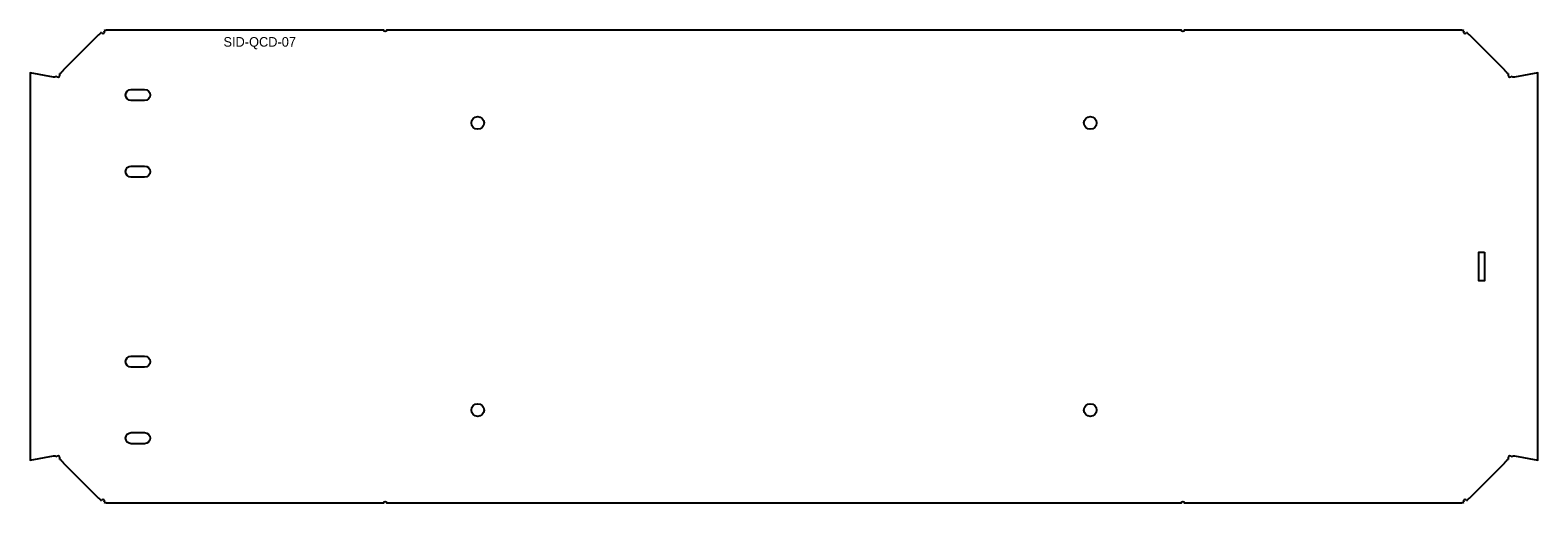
# Model space of a CAD drawing. Header units: millimetres. Extents: x 0 to 788, y -22 to 225.
import ezdxf

# ---------------------------------------------------------------- set-up
doc = ezdxf.new("R2010")
doc.units = ezdxf.units.MM

msp = doc.modelspace()

# ---------------------------------------------------------------- linework, layer by layer
for p, q in [((35.79, 222.22), (17.25, 203.68)), ((770.53, 203.68), (751.99, 222.22)), ((17.25, -1.44), (35.79, -19.98)), ((751.99, -19.98), (770.53, -1.44))]:
    msp.add_line(p, q)
for points in [[(747.39, 224.62), (603.04, 224.62, -1), (601.54, 224.62), (186.24, 224.62, -1), (184.74, 224.62), (40.39, 224.62)], [(40.39, -22.38), (184.74, -22.38, -1), (186.24, -22.38), (601.54, -22.38, -1), (603.04, -22.38), (747.39, -22.38)]]:
    msp.add_lwpolyline(points, format="xyb")
for points in [[(12.14, 200.14), (0, 202.25), (0, 0), (12.14, 2.11)], [(775.64, 2.11), (787.78, 0), (787.78, 202.25), (775.64, 200.14)]]:
    msp.add_lwpolyline(points)
for points in [[(59.79, 193.62, -1), (59.79, 187.82), (52.79, 187.82, -1), (52.79, 193.62)], [(59.79, 153.62, -1), (59.79, 147.82), (52.79, 147.82, -1), (52.79, 153.62)], [(59.79, 54.32, -1), (59.79, 48.52), (52.79, 48.52, -1), (52.79, 54.32)], [(59.79, 14.32, -1), (59.79, 8.52), (52.79, 8.52, -1), (52.79, 14.32)]]:
    msp.add_lwpolyline(points, format="xyb", close=True)
msp.add_lwpolyline([(759.89, 108.62), (759.89, 93.62), (756.89, 93.62), (756.89, 108.62)], close=True)
for centre in [(233.89, 176.12), (553.89, 176.12), (233.89, 26.12), (553.89, 26.12)]:
    msp.add_circle(centre, 3.3)
for centre, start, end in [((38.09, 223.62), 193.40365, 48.32044), ((749.69, 223.62), 131.67956, 346.59635), ((14.69, 200.84), 209.05542, 45.68643), ((773.08, 200.84), 134.31357, 330.94458), ((14.69, 1.4), 314.31357, 150.94458), ((773.08, 1.4), 29.05542, 225.68643), ((38.09, -21.38), 311.67956, 166.59635), ((749.69, -21.38), 13.40365, 228.32044)]:
    msp.add_arc(centre, 0.75, start, end)
for points in [[(37.36, 223.45), (36.84, 223.08), (36.31, 222.65), (35.79, 222.22)], [(40.39, 224.62), (39.79, 224.62), (39.19, 224.47), (38.59, 224.18)], [(749.19, 224.18), (748.59, 224.47), (747.99, 224.62), (747.39, 224.62)], [(751.99, 222.22), (751.46, 222.65), (750.94, 223.08), (750.42, 223.45)], [(16.26, 202.48), (15.91, 202.08), (15.56, 201.71), (15.22, 201.38)], [(17.25, 203.68), (16.92, 203.27), (16.59, 202.87), (16.26, 202.48)], [(771.52, 202.48), (771.19, 202.87), (770.86, 203.27), (770.53, 203.68)], [(772.56, 201.38), (772.21, 201.71), (771.87, 202.08), (771.52, 202.48)], [(775.64, 200.14), (775, 200), (774.37, 200.13), (773.74, 200.48)], [(12.14, 2.11), (12.77, 2.24), (13.41, 2.12), (14.04, 1.77)], [(15.22, 0.86), (15.56, 0.54), (15.91, 0.16), (16.26, -0.24)], [(771.52, -0.24), (771.87, 0.16), (772.21, 0.54), (772.56, 0.86)], [(16.26, -0.24), (16.59, -0.62), (16.92, -1.03), (17.25, -1.44)], [(770.53, -1.44), (770.86, -1.03), (771.19, -0.62), (771.52, -0.24)], [(35.79, -19.98), (36.31, -20.41), (36.84, -20.83), (37.36, -21.2)], [(38.59, -21.94), (39.19, -22.22), (39.79, -22.38), (40.39, -22.38)], [(747.39, -22.38), (747.99, -22.38), (748.59, -22.22), (749.19, -21.94)], [(750.42, -21.2), (750.94, -20.83), (751.46, -20.41), (751.99, -19.98)]]:
    msp.add_open_spline(points, degree=3)
for points in [[(14.04, 200.48), (13.79, 200.34), (13.54, 200.23), (13.29, 200.17), (12.9, 200.07), (12.52, 200.06), (12.14, 200.14)], [(773.74, 1.77), (773.99, 1.91), (774.24, 2.01), (774.49, 2.08), (774.87, 2.18), (775.26, 2.19), (775.64, 2.11)]]:
    msp.add_open_spline(points, degree=3, knots=[-0.4742202, -0.4742202, -0.4742202, -0.4742202, -0.2169599, -0.2169599, -0.2169599, 0.1745329, 0.1745329, 0.1745329, 0.1745329])

# ---------------------------------------------------------------- texts
at = {"insert": (101, 221), "char_height": 5, "attachment_point": 1}
msp.add_mtext_dynamic_manual_height_columns('SID-QCD-07', width=85, gutter_width=1, heights=[0], dxfattribs=at)

doc.saveas('drawing.dxf')
